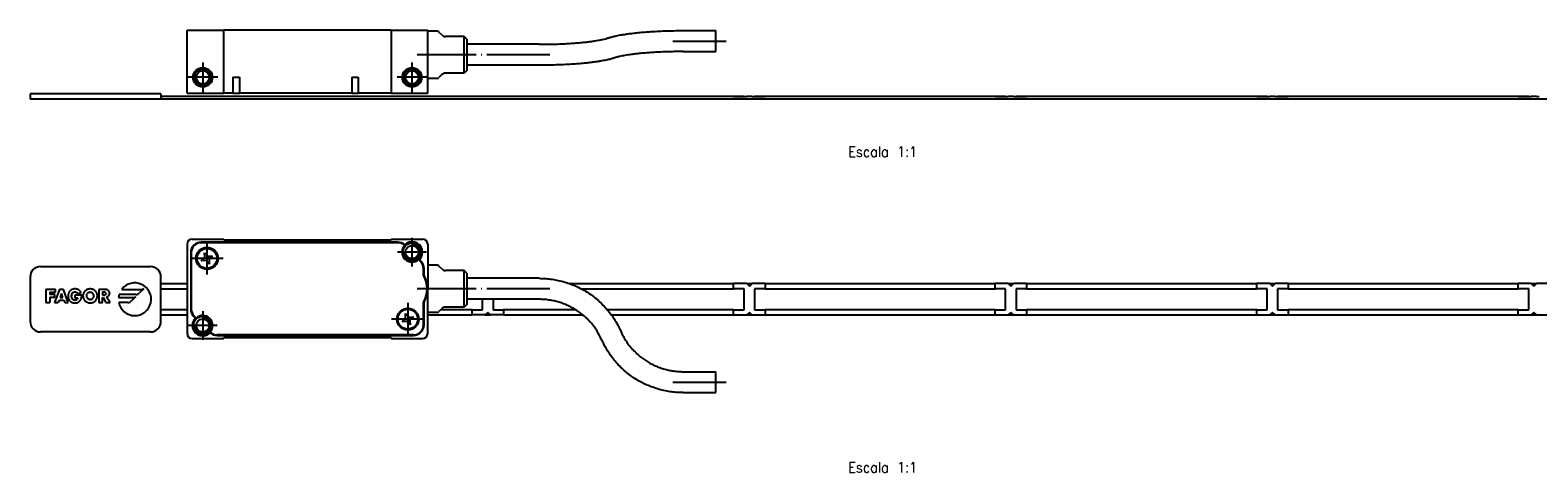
# Model space of a CAD drawing. Header units: millimetres. Extents: x -235 to 1945, y -109 to 485.
# Tile 17 of 20: x 724 to 1012, y 178 to 263. Entities that reach past the tile are written whole.
import ezdxf

# ---------------------------------------------------------------- set-up
doc = ezdxf.new("R2010")
doc.units = ezdxf.units.MM
doc.linetypes.add('DOT_CENTER', pattern=[14, 12, -1, 0, -1])
doc.layers.add('1', color=7, linetype='Continuous')
doc.styles.add('CONVERTER_11', font='txt.shx', dxfattribs={"width": 0.9})

# ---------------------------------------------------------------- blocks, each defined once
blk = doc.blocks.new('FLEJE_REGLA_EXPOSED_ADHESIVADA_1070__1', base_point=(724, 249.42))
at = {"color": 7, "linetype": 'Continuous'}
for p, q in [((724, 250.42), (724, 249.42)), ((749, 250.42), (724, 250.42)), ((749, 249.42), (724, 249.42)), ((749, 250.42), (749, 249.98)), ((749, 249.98), (758.5, 249.98)), ((749, 249.98), (749, 249.48)), ((749, 249.48), (1875, 249.48)), ((749, 249.48), (749, 249.42)), ((1875, 249.42), (749, 249.42)), ((758.5, 249.96), (758.5, 249.98)), ((758.5, 249.96), (760.5, 249.96)), ((758.5, 249.94), (758.5, 249.96)), ((760.5, 249.94), (758.5, 249.94)), ((760.5, 249.96), (760.5, 249.94)), ((761, 249.94), (760.5, 249.94)), ((761, 249.98), (762, 249.98)), ((761, 249.94), (761, 249.98)), ((762, 249.94), (762, 249.98)), ((762.5, 249.94), (762, 249.94)), ((762.5, 249.96), (764.5, 249.96)), ((762.5, 249.96), (762.5, 249.94)), ((764.5, 249.94), (762.5, 249.94)), ((764.5, 249.98), (808.5, 249.98)), ((764.5, 249.98), (764.5, 249.96)), ((764.5, 249.96), (764.5, 249.94)), ((808.5, 249.96), (808.5, 249.98)), ((808.5, 249.96), (810.5, 249.96)), ((808.5, 249.94), (808.5, 249.96)), ((810.5, 249.94), (808.5, 249.94)), ((810.5, 249.96), (810.5, 249.94)), ((811, 249.94), (810.5, 249.94)), ((811, 249.98), (812, 249.98)), ((811, 249.98), (811, 249.94)), ((812, 249.94), (812, 249.98)), ((812.5, 249.94), (812, 249.94)), ((812.5, 249.96), (812.5, 249.94)), ((812.5, 249.96), (814.5, 249.96)), ((814.5, 249.94), (812.5, 249.94)), ((814.5, 249.98), (814.5, 249.96)), ((814.5, 249.98), (858.5, 249.98)), ((814.5, 249.96), (814.5, 249.94)), ((858.5, 249.96), (858.5, 249.98)), ((858.5, 249.96), (860.5, 249.96)), ((858.5, 249.94), (858.5, 249.96)), ((858.5, 249.94), (860.5, 249.94)), ((860.5, 249.94), (860.5, 249.96)), ((860.5, 249.94), (861, 249.94)), ((861, 249.98), (862, 249.98)), ((861, 249.98), (861, 249.94)), ((862, 249.94), (862, 249.98)), ((862, 249.94), (862.5, 249.94)), ((862.5, 249.94), (862.5, 249.96)), ((862.5, 249.96), (864.5, 249.96)), ((862.5, 249.94), (864.5, 249.94)), ((864.5, 249.98), (908.5, 249.98)), ((864.5, 249.98), (864.5, 249.96)), ((864.5, 249.96), (864.5, 249.94)), ((908.5, 249.96), (908.5, 249.98)), ((908.5, 249.96), (910.5, 249.96)), ((908.5, 249.94), (908.5, 249.96)), ((908.5, 249.94), (910.5, 249.94)), ((910.5, 249.94), (910.5, 249.96)), ((910.5, 249.94), (911, 249.94)), ((911, 249.98), (912, 249.98)), ((911, 249.98), (911, 249.94)), ((912, 249.94), (912, 249.98)), ((912, 249.94), (912.5, 249.94)), ((912.5, 249.94), (912.5, 249.96)), ((912.5, 249.96), (914.5, 249.96)), ((912.5, 249.94), (914.5, 249.94)), ((914.5, 249.98), (958.5, 249.98)), ((914.5, 249.98), (914.5, 249.96)), ((914.5, 249.96), (914.5, 249.94)), ((958.5, 249.96), (958.5, 249.98)), ((958.5, 249.96), (960.5, 249.96)), ((958.5, 249.94), (958.5, 249.96)), ((958.5, 249.94), (960.5, 249.94)), ((960.5, 249.94), (960.5, 249.96)), ((960.5, 249.94), (961, 249.94)), ((961, 249.98), (962, 249.98)), ((961, 249.98), (961, 249.94)), ((962, 249.94), (962, 249.98)), ((962, 249.94), (962.5, 249.94)), ((962.5, 249.96), (964.5, 249.96)), ((962.5, 249.94), (962.5, 249.96)), ((962.5, 249.94), (964.5, 249.94)), ((964.5, 249.98), (1008.5, 249.98)), ((964.5, 249.98), (964.5, 249.96)), ((964.5, 249.96), (964.5, 249.94)), ((1008.5, 249.96), (1008.5, 249.98)), ((1008.5, 249.94), (1008.5, 249.96)), ((1008.5, 249.96), (1010.5, 249.96)), ((1008.5, 249.94), (1010.5, 249.94)), ((1010.5, 249.94), (1010.5, 249.96)), ((1010.5, 249.94), (1011, 249.94)), ((1011, 249.98), (1012, 249.98)), ((1011, 249.98), (1011, 249.94)), ((1012, 249.94), (1012, 249.98)), ((1012, 249.94), (1012.5, 249.94))]:
    blk.add_line(p, q, dxfattribs=at)
blk = doc.blocks.new('CABEZA_REGLA_EXPOSED__2', base_point=(754, 250.58))
at = {"color": 7, "linetype": 'Continuous'}
for p, q in [((754, 250.58), (754, 262.58)), ((754, 262.58), (761, 262.58)), ((793, 262.58), (761, 262.58)), ((761, 250.58), (761, 262.58)), ((793, 262.58), (793, 250.58)), ((793, 262.58), (800, 262.58)), ((800, 262.38), (800, 262.58)), ((801.79, 262.38), (800, 262.38)), ((800, 253.38), (800, 262.38)), ((848.84, 262.5), (855.09, 262.5)), ((855.09, 258.52), (855.09, 262.5)), ((802.71, 261.67), (802.15, 262.23)), ((807, 261.38), (803.41, 261.38)), ((807.5, 260.88), (807, 261.38)), ((807, 254.38), (807, 261.38)), ((807.5, 260.88), (807.5, 254.88)), ((821.34, 259.88), (807.5, 259.88)), ((848.84, 258.5), (855.09, 258.5)), ((855.09, 258.5), (855.09, 258.52)), ((802.71, 254.09), (802.15, 253.53)), ((807, 254.38), (803.41, 254.38)), ((807.5, 254.88), (807, 254.38)), ((821.34, 255.88), (807.5, 255.88)), ((762.78, 253.58), (764.02, 253.58)), ((762.78, 253.58), (762.78, 250.58)), ((764.02, 253.58), (764.02, 250.58)), ((785.48, 253.58), (785.48, 250.58)), ((785.48, 253.58), (786.72, 253.58)), ((786.72, 253.58), (786.72, 250.58)), ((801.79, 253.38), (800, 253.38)), ((800, 250.58), (800, 253.38)), ((754, 250.58), (761, 250.58)), ((762.78, 250.58), (761, 250.58)), ((762.78, 250.58), (764.02, 250.58)), ((785.48, 250.58), (764.02, 250.58)), ((785.48, 250.58), (786.72, 250.58)), ((793, 250.58), (786.72, 250.58)), ((793, 250.58), (800, 250.58))]:
    blk.add_line(p, q, dxfattribs=at)
for centre, radius in [((757, 253.58), 1.85), ((757, 253.58), 1.6), ((757, 253.58), 1.25), ((797, 253.58), 1.85), ((797, 253.58), 1.6), ((797, 253.58), 1.25)]:
    blk.add_circle(centre, radius, dxfattribs=at)
for centre, radius, start, end in [((801.79, 261.88), 0.5, 45, 90), ((803.41, 262.38), 1, 225, 270), ((803.41, 253.38), 1, 90, 135), ((801.79, 253.88), 0.5, 270, 315)]:
    blk.add_arc(centre, radius, start, end, dxfattribs=at)
for points, knots in [([(834.46, 261.09), (834.66, 261.15), (835.11, 261.29), (835.73, 261.44), (836.34, 261.57), (836.94, 261.68), (837.61, 261.79), (838.4, 261.9), (839.28, 262.01), (840.34, 262.13), (841.48, 262.23), (842.82, 262.32), (844.19, 262.4), (845.65, 262.45), (847.18, 262.49), (848.25, 262.5), (848.84, 262.5)], [0, 0, 0, 0, 0.62921, 1.420102, 1.920735, 2.501937, 3.237484, 3.957403, 4.896846, 5.884032, 7.17488, 8.336975, 9.907946, 11.27036, 12.726044, 14.497936, 14.497936, 14.497936, 14.497936]), ([(821.34, 259.88), (821.86, 259.88), (822.89, 259.89), (824.44, 259.92), (825.89, 259.98), (827.19, 260.05), (828.37, 260.14), (829.47, 260.23), (830.46, 260.34), (831.29, 260.44), (831.98, 260.54), (832.55, 260.64), (833.03, 260.73), (833.52, 260.83), (834, 260.94), (834.32, 261.04), (834.46, 261.09)], [0, 0, 0, 0, 1.560231, 3.102192, 4.651908, 5.906162, 6.996786, 8.221899, 9.202189, 10.000254, 10.710252, 11.293708, 11.731058, 12.197772, 12.780891, 13.210054, 13.210054, 13.210054, 13.210054]), ([(835.72, 257.29), (835.52, 257.23), (835.07, 257.09), (834.45, 256.94), (833.84, 256.81), (833.25, 256.7), (832.58, 256.59), (831.77, 256.47), (830.89, 256.36), (829.85, 256.25), (828.73, 256.15), (827.39, 256.06), (826, 255.98), (824.54, 255.93), (823.01, 255.89), (821.93, 255.88), (821.34, 255.88)], [0, 0, 0, 0, 0.62921, 1.420102, 1.920735, 2.501937, 3.214495, 3.957403, 4.95232, 5.884032, 7.083791, 8.336976, 9.907946, 11.270361, 12.726044, 14.497936, 14.497936, 14.497936, 14.497936]), ([(848.84, 258.5), (848.28, 258.5), (847.24, 258.49), (845.69, 258.45), (844.29, 258.4), (843, 258.32), (841.81, 258.24), (840.73, 258.15), (839.74, 258.04), (838.75, 257.92), (837.74, 257.77), (836.92, 257.61), (836.4, 257.48), (836.14, 257.42), (835.92, 257.35), (835.79, 257.31), (835.72, 257.29)], [0, 0, 0, 0, 1.706053, 3.102191, 4.651907, 5.906161, 6.996785, 8.221899, 9.142845, 10.000253, 11.205682, 12.19765, 12.524515, 12.809563, 13.000126, 13.210011, 13.210011, 13.210011, 13.210011])]:
    blk.add_open_spline(points, degree=3, knots=knots, dxfattribs=at)
at = {"layer": '1', "color": 2, "linetype": 'DOT_CENTER'}
for p, q in [((846.84, 260.5), (857.09, 260.5)), ((803.79, 257.88), (798, 257.88)), ((804.71, 257.88), (800.15, 257.88)), ((823.34, 257.88), (801.41, 257.88)), ((757, 256.43), (757, 250.73)), ((797, 256.43), (797, 250.73)), ((759.85, 253.58), (754.15, 253.58)), ((799.85, 253.58), (794.15, 253.58))]:
    blk.add_line(p, q, dxfattribs=at)
at = {"layer": '1', "color": 30, "linetype": 'Continuous'}
for centre in [(757, 253.58), (797, 253.58)]:
    blk.add_arc(centre, 1.5, 175, 95, dxfattribs=at)
blk = doc.blocks.new('REGLA_EXPOSED_ADHESIVADA__3', base_point=(724, 249.42))
for name, p in [('CABEZA_REGLA_EXPOSED__2', (754, 250.58)), ('FLEJE_REGLA_EXPOSED_ADHESIVADA_1070__1', (724, 249.42))]:
    blk.add_blockref(name, p)
blk = doc.blocks.new('EXA_1070__4', base_point=(724, 249.42))
blk.add_blockref('REGLA_EXPOSED_ADHESIVADA__3', (724, 249.42))
blk = doc.blocks.new('Alzado2', base_point=(812, 256))
blk.add_blockref('EXA_1070__4', (724, 249.42))
at = {"layer": '1', "color": 2, "insert": (887, 244.39), "char_height": 2, "attachment_point": 2, "line_spacing_factor": 1.20048, "style": 'CONVERTER_11'}
blk.add_mtext('  \\PEscala 1:1', dxfattribs=at)
blk = doc.blocks.new('FLEJE_REGLA_EXPOSED_ADHESIVADA_1070__10', base_point=(724, 204.94))
at = {"color": 7, "linetype": 'Continuous'}
for p, q in [((726, 217.44), (747, 217.44)), ((724, 215.44), (724, 206.94)), ((749, 214.19), (749, 215.44)), ((749, 214.19), (754, 214.19)), ((749, 213.19), (749, 214.19)), ((827.11, 214.19), (858.5, 214.19)), ((861, 214.19), (858.5, 214.19)), ((858.5, 213.19), (858.5, 214.19)), ((861, 214.19), (862, 214.19)), ((861, 214.19), (861.5, 213.69)), ((861.5, 213.69), (862, 214.19)), ((864.5, 214.19), (862, 214.19)), ((864.5, 214.19), (908.5, 214.19)), ((864.5, 214.19), (864.5, 213.19)), ((911, 214.19), (908.5, 214.19)), ((908.5, 213.19), (908.5, 214.19)), ((911, 214.19), (912, 214.19)), ((911, 214.19), (911.5, 213.69)), ((911.5, 213.69), (912, 214.19)), ((914.5, 214.19), (912, 214.19)), ((914.5, 214.19), (958.5, 214.19)), ((914.5, 214.19), (914.5, 213.19)), ((961, 214.19), (958.5, 214.19)), ((958.5, 213.19), (958.5, 214.19)), ((961, 214.19), (962, 214.19)), ((961, 214.19), (961.5, 213.69)), ((961.5, 213.69), (962, 214.19)), ((964.5, 214.19), (962, 214.19)), ((964.5, 214.19), (1008.5, 214.19)), ((964.5, 214.19), (964.5, 213.19)), ((1011, 214.19), (1008.5, 214.19)), ((1008.5, 213.19), (1008.5, 214.19)), ((1011, 214.19), (1012, 214.19)), ((1011, 214.19), (1011.5, 213.69)), ((1011.5, 213.69), (1012, 214.19)), ((1014.5, 214.19), (1012, 214.19)), ((728.83, 213.08), (727.01, 213.08)), ((727.01, 213.08), (727.01, 210.58)), ((727.01, 210.58), (727.79, 210.58)), ((727.79, 212.53), (727.79, 212.11)), ((727.79, 212.53), (728.83, 212.53)), ((728.71, 212.11), (727.79, 212.11)), ((727.79, 211.56), (728.71, 211.56)), ((727.79, 211.56), (727.79, 210.58)), ((729.64, 213.08), (728.68, 210.58)), ((728.68, 210.58), (729.37, 210.58)), ((728.71, 211.56), (728.71, 212.11)), ((728.83, 212.53), (728.83, 213.08)), ((729.54, 211.01), (729.37, 210.58)), ((729.54, 211.01), (730.44, 211.01)), ((730.35, 213.08), (729.64, 213.08)), ((729.99, 212.32), (729.72, 211.51)), ((729.72, 211.51), (730.26, 211.51)), ((730.26, 211.51), (729.99, 212.32)), ((731.29, 210.58), (730.35, 213.08)), ((730.44, 211.01), (730.6, 210.58)), ((730.6, 210.58), (731.29, 210.58)), ((731.25, 212.04), (731.24, 211.93)), ((731.24, 211.93), (731.24, 211.82)), ((731.24, 211.82), (731.24, 211.71)), ((731.24, 211.71), (731.25, 211.6)), ((731.27, 212.15), (731.25, 212.04)), ((731.25, 211.6), (731.27, 211.5)), ((731.3, 212.25), (731.27, 212.15)), ((731.27, 211.5), (731.3, 211.4)), ((731.33, 212.34), (731.3, 212.25)), ((731.3, 211.4), (731.33, 211.3)), ((731.37, 212.44), (731.33, 212.34)), ((731.33, 211.3), (731.37, 211.21)), ((731.41, 212.52), (731.37, 212.44)), ((731.37, 211.21), (731.41, 211.12)), ((731.46, 212.61), (731.41, 212.52)), ((731.41, 211.12), (731.46, 211.04)), ((731.52, 212.69), (731.46, 212.61)), ((731.46, 211.04), (731.52, 210.97)), ((731.58, 212.76), (731.52, 212.69)), ((731.52, 210.97), (731.58, 210.9)), ((731.65, 212.83), (731.58, 212.76)), ((731.58, 210.9), (731.64, 210.83)), ((731.64, 210.83), (731.72, 210.77)), ((731.72, 212.89), (731.65, 212.83)), ((731.72, 212.89), (731.8, 212.94)), ((731.79, 210.71), (731.72, 210.77)), ((731.79, 210.71), (731.88, 210.66)), ((731.88, 212.99), (731.8, 212.94)), ((731.97, 213.04), (731.88, 212.99)), ((731.88, 210.66), (731.96, 210.62)), ((731.91, 211.81), (731.92, 211.92)), ((731.92, 211.71), (731.91, 211.81)), ((731.94, 212.02), (731.92, 211.92)), ((731.94, 211.6), (731.92, 211.71)), ((731.94, 212.02), (731.96, 212.12)), ((731.97, 211.5), (731.94, 211.6)), ((731.96, 212.12), (732, 212.22)), ((731.96, 210.62), (732.05, 210.58)), ((732.07, 213.07), (731.97, 213.04)), ((732.01, 211.41), (731.97, 211.5)), ((732, 212.22), (732.05, 212.31)), ((732.06, 211.32), (732.01, 211.41)), ((732.05, 212.31), (732.11, 212.39)), ((732.05, 210.58), (732.15, 210.55)), ((732.12, 211.24), (732.06, 211.32)), ((732.16, 213.1), (732.07, 213.07)), ((732.11, 212.39), (732.18, 212.46)), ((732.19, 211.17), (732.12, 211.24)), ((732.15, 210.55), (732.25, 210.53)), ((732.27, 213.13), (732.16, 213.1)), ((732.18, 212.46), (732.26, 212.52)), ((732.27, 211.11), (732.19, 211.17)), ((732.25, 210.53), (732.35, 210.51)), ((732.26, 212.52), (732.35, 212.56)), ((732.37, 213.15), (732.27, 213.13)), ((732.36, 211.07), (732.27, 211.11)), ((732.35, 212.56), (732.45, 212.59)), ((732.35, 210.51), (732.46, 210.5)), ((732.36, 211.07), (732.46, 211.04)), ((732.48, 213.16), (732.37, 213.15)), ((732.45, 212.59), (732.56, 212.6)), ((732.57, 211.03), (732.46, 211.04)), ((732.46, 210.5), (732.57, 210.5)), ((732.59, 213.16), (732.48, 213.16)), ((732.56, 212.6), (732.69, 212.59)), ((733.86, 211.97), (732.57, 211.97)), ((732.57, 211.97), (732.57, 211.46)), ((732.57, 211.46), (733.1, 211.46)), ((732.71, 211.04), (732.57, 211.03)), ((732.57, 210.5), (732.69, 210.5)), ((732.71, 213.16), (732.59, 213.16)), ((732.69, 212.59), (732.8, 212.55)), ((732.69, 210.5), (732.81, 210.52)), ((732.82, 213.14), (732.71, 213.16)), ((732.83, 211.08), (732.71, 211.04)), ((732.8, 212.55), (732.9, 212.49)), ((732.81, 210.52), (732.93, 210.54)), ((732.93, 213.12), (732.82, 213.14)), ((732.93, 211.14), (732.83, 211.08)), ((732.9, 212.49), (732.98, 212.41)), ((733.03, 213.09), (732.93, 213.12)), ((732.93, 211.14), (733.01, 211.22)), ((732.93, 210.54), (733.04, 210.57)), ((732.98, 212.41), (733.05, 212.32)), ((733.07, 211.33), (733.01, 211.22)), ((733.13, 213.06), (733.03, 213.09)), ((733.04, 210.57), (733.15, 210.61)), ((733.05, 212.32), (733.1, 212.2)), ((733.1, 211.46), (733.07, 211.33)), ((733.1, 212.2), (733.72, 212.46)), ((733.22, 213.01), (733.13, 213.06)), ((733.15, 210.61), (733.25, 210.67)), ((733.31, 212.96), (733.22, 213.01)), ((733.25, 210.67), (733.35, 210.73)), ((733.39, 212.9), (733.31, 212.96)), ((733.35, 210.73), (733.44, 210.81)), ((733.47, 212.83), (733.39, 212.9)), ((733.44, 210.81), (733.52, 210.89)), ((733.54, 212.75), (733.47, 212.83)), ((733.52, 210.89), (733.6, 210.99)), ((733.61, 212.66), (733.54, 212.75)), ((733.6, 210.99), (733.67, 211.09)), ((733.67, 212.57), (733.61, 212.66)), ((733.72, 212.46), (733.67, 212.57)), ((733.67, 211.09), (733.72, 211.2)), ((733.72, 211.2), (733.76, 211.3)), ((733.76, 211.3), (733.8, 211.41)), ((733.8, 211.41), (733.82, 211.52)), ((733.82, 211.52), (733.84, 211.63)), ((733.84, 211.63), (733.85, 211.74)), ((733.85, 211.85), (733.86, 211.97)), ((733.85, 211.74), (733.85, 211.85)), ((734.1, 211.98), (734.09, 211.88)), ((734.09, 211.88), (734.1, 211.77)), ((734.11, 212.08), (734.1, 211.98)), ((734.1, 211.77), (734.11, 211.66)), ((734.13, 212.18), (734.11, 212.08)), ((734.11, 211.66), (734.12, 211.56)), ((734.12, 211.56), (734.15, 211.46)), ((734.16, 212.28), (734.13, 212.18)), ((734.15, 211.46), (734.18, 211.37)), ((734.2, 212.37), (734.16, 212.28)), ((734.18, 211.37), (734.21, 211.27)), ((734.24, 212.46), (734.2, 212.37)), ((734.21, 211.27), (734.26, 211.19)), ((734.29, 212.54), (734.24, 212.46)), ((734.26, 211.19), (734.31, 211.1)), ((734.35, 212.62), (734.29, 212.54)), ((734.31, 211.1), (734.36, 211.03)), ((734.41, 212.7), (734.35, 212.62)), ((734.36, 211.03), (734.42, 210.95)), ((734.48, 212.77), (734.41, 212.7)), ((734.42, 210.95), (734.48, 210.88)), ((734.55, 212.83), (734.48, 212.77)), ((734.48, 210.88), (734.55, 210.82)), ((734.63, 212.89), (734.55, 212.83)), ((734.55, 210.82), (734.63, 210.76)), ((734.71, 212.95), (734.63, 212.89)), ((734.63, 210.76), (734.7, 210.71)), ((734.7, 210.71), (734.79, 210.66)), ((734.8, 213), (734.71, 212.95)), ((734.78, 211.97), (734.77, 211.87)), ((734.77, 211.87), (734.78, 211.76)), ((734.8, 212.07), (734.78, 211.97)), ((734.78, 211.76), (734.8, 211.65)), ((734.87, 210.62), (734.79, 210.66)), ((734.89, 213.04), (734.8, 213)), ((734.8, 212.07), (734.85, 212.17)), ((734.8, 211.65), (734.83, 211.55)), ((734.83, 211.55), (734.88, 211.46)), ((734.85, 212.17), (734.91, 212.25)), ((734.97, 210.58), (734.87, 210.62)), ((734.88, 211.46), (734.94, 211.38)), ((734.98, 213.07), (734.89, 213.04)), ((734.98, 212.33), (734.91, 212.25)), ((734.94, 211.38), (735.01, 211.3)), ((734.97, 210.58), (735.06, 210.55)), ((735.07, 213.1), (734.98, 213.07)), ((735.06, 212.4), (734.98, 212.33)), ((735.01, 211.3), (735.09, 211.24)), ((735.15, 212.45), (735.06, 212.4)), ((735.06, 210.55), (735.16, 210.53)), ((735.17, 213.13), (735.07, 213.1)), ((735.18, 211.19), (735.09, 211.24)), ((735.25, 212.5), (735.15, 212.45)), ((735.16, 210.53), (735.26, 210.51)), ((735.27, 213.15), (735.17, 213.13)), ((735.27, 211.16), (735.18, 211.19)), ((735.36, 212.52), (735.25, 212.5)), ((735.26, 210.51), (735.37, 210.5)), ((735.37, 213.16), (735.27, 213.15)), ((735.27, 211.16), (735.37, 211.13)), ((735.36, 212.52), (735.47, 212.53)), ((735.47, 213.16), (735.37, 213.16)), ((735.37, 211.13), (735.47, 211.13)), ((735.37, 210.5), (735.47, 210.5)), ((735.58, 213.16), (735.47, 213.16)), ((735.47, 212.53), (735.59, 212.52)), ((735.58, 211.13), (735.47, 211.13)), ((735.47, 210.5), (735.58, 210.5)), ((735.68, 213.15), (735.58, 213.16)), ((735.58, 211.13), (735.68, 211.16)), ((735.58, 210.5), (735.69, 210.51)), ((735.7, 212.5), (735.59, 212.52)), ((735.78, 213.13), (735.68, 213.15)), ((735.68, 211.16), (735.77, 211.19)), ((735.69, 210.51), (735.79, 210.53)), ((735.8, 212.45), (735.7, 212.5)), ((735.77, 211.19), (735.86, 211.24)), ((735.87, 213.1), (735.78, 213.13)), ((735.79, 210.53), (735.89, 210.55)), ((735.8, 212.45), (735.89, 212.4)), ((735.86, 211.24), (735.94, 211.3)), ((735.97, 213.07), (735.87, 213.1)), ((735.97, 212.33), (735.89, 212.4)), ((735.89, 210.55), (735.98, 210.58)), ((735.94, 211.3), (736.01, 211.38)), ((736.06, 213.04), (735.97, 213.07)), ((736.04, 212.25), (735.97, 212.33)), ((735.98, 210.58), (736.07, 210.62)), ((736.01, 211.38), (736.07, 211.46)), ((736.1, 212.17), (736.04, 212.25)), ((736.15, 213), (736.06, 213.04)), ((736.07, 211.46), (736.11, 211.55)), ((736.07, 210.62), (736.16, 210.66)), ((736.14, 212.07), (736.1, 212.17)), ((736.11, 211.55), (736.15, 211.65)), ((736.17, 211.97), (736.14, 212.07)), ((736.24, 212.95), (736.15, 213)), ((736.15, 211.65), (736.17, 211.76)), ((736.16, 210.66), (736.24, 210.71)), ((736.18, 211.87), (736.17, 211.97)), ((736.17, 211.76), (736.18, 211.87)), ((736.32, 212.89), (736.24, 212.95)), ((736.24, 210.71), (736.32, 210.76)), ((736.4, 212.83), (736.32, 212.89)), ((736.32, 210.76), (736.4, 210.82)), ((736.47, 212.77), (736.4, 212.83)), ((736.4, 210.82), (736.46, 210.88)), ((736.46, 210.88), (736.53, 210.95)), ((736.54, 212.7), (736.47, 212.77)), ((736.53, 210.95), (736.59, 211.03)), ((736.6, 212.62), (736.54, 212.7)), ((736.59, 211.03), (736.64, 211.1)), ((736.66, 212.54), (736.6, 212.62)), ((736.64, 211.1), (736.69, 211.19)), ((736.71, 212.46), (736.66, 212.54)), ((736.69, 211.19), (736.73, 211.27)), ((736.75, 212.37), (736.71, 212.46)), ((736.73, 211.27), (736.77, 211.37)), ((736.79, 212.28), (736.75, 212.37)), ((736.77, 211.37), (736.8, 211.46)), ((736.82, 212.18), (736.79, 212.28)), ((736.8, 211.46), (736.82, 211.56)), ((736.84, 212.08), (736.82, 212.18)), ((736.82, 211.56), (736.84, 211.66)), ((736.85, 211.98), (736.84, 212.08)), ((736.84, 211.66), (736.85, 211.77)), ((736.85, 211.88), (736.85, 211.98)), ((736.85, 211.77), (736.85, 211.88)), ((738.3, 213.08), (737.16, 213.08)), ((737.16, 213.08), (737.16, 210.58)), ((737.16, 210.58), (737.81, 210.58)), ((737.81, 212.58), (738.06, 212.58)), ((737.81, 212.58), (737.81, 211.96)), ((738.06, 211.96), (737.81, 211.96)), ((737.81, 210.58), (737.81, 211.53)), ((737.81, 211.53), (737.96, 211.53)), ((737.96, 211.53), (738.5, 210.58)), ((738.19, 212.57), (738.06, 212.58)), ((738.06, 211.96), (738.19, 211.96)), ((738.19, 212.57), (738.31, 212.55)), ((738.31, 211.99), (738.19, 211.96)), ((738.42, 213.07), (738.3, 213.08)), ((738.41, 212.5), (738.31, 212.55)), ((738.41, 212.04), (738.31, 211.99)), ((738.48, 212.41), (738.41, 212.5)), ((738.41, 212.04), (738.48, 212.13)), ((738.54, 213.06), (738.42, 213.07)), ((738.48, 212.41), (738.51, 212.27)), ((738.51, 212.27), (738.48, 212.13)), ((738.5, 210.58), (739.27, 210.58)), ((738.65, 213.03), (738.54, 213.06)), ((738.62, 211.6), (738.74, 211.63)), ((739.27, 210.58), (738.62, 211.6)), ((738.75, 213), (738.65, 213.03)), ((738.74, 211.63), (738.84, 211.68)), ((738.84, 212.95), (738.75, 213)), ((738.92, 212.89), (738.84, 212.95)), ((738.84, 211.68), (738.92, 211.74)), ((738.99, 212.82), (738.92, 212.89)), ((739, 211.81), (738.92, 211.74)), ((739.06, 212.75), (738.99, 212.82)), ((739, 211.81), (739.06, 211.89)), ((739.1, 212.65), (739.06, 212.75)), ((739.06, 211.89), (739.11, 211.99)), ((739.14, 212.55), (739.1, 212.65)), ((739.11, 211.99), (739.14, 212.09)), ((739.16, 212.44), (739.14, 212.55)), ((739.14, 212.09), (739.16, 212.2)), ((739.16, 212.44), (739.17, 212.31)), ((739.16, 212.2), (739.17, 212.31)), ((740.89, 211.53), (743.82, 211.53)), ((742.65, 210.57), (740.94, 210.57)), ((744.2, 212.11), (741.02, 212.11)), ((741.5, 213.07), (745.36, 213.07)), ((744.17, 211.67), (743.36, 210.86)), ((745.71, 213.21), (744.9, 212.4)), ((749, 209.19), (749, 213.19)), ((749, 213.19), (754, 213.19)), ((810.5, 209.19), (810.5, 211.19)), ((812.5, 211.19), (812.5, 209.19)), ((829.37, 213.19), (858.5, 213.19)), ((860.5, 213.19), (858.5, 213.19)), ((860.5, 209.19), (860.5, 213.19)), ((862.5, 213.19), (862.5, 209.19)), ((864.5, 213.19), (862.5, 213.19)), ((864.5, 213.19), (908.5, 213.19)), ((910.5, 213.19), (908.5, 213.19)), ((910.5, 209.19), (910.5, 213.19)), ((912.5, 213.19), (912.5, 209.19)), ((914.5, 213.19), (912.5, 213.19)), ((914.5, 213.19), (958.5, 213.19)), ((960.5, 213.19), (958.5, 213.19)), ((960.5, 209.19), (960.5, 213.19)), ((962.5, 213.19), (962.5, 209.19)), ((964.5, 213.19), (962.5, 213.19)), ((964.5, 213.19), (1008.5, 213.19)), ((1010.5, 213.19), (1008.5, 213.19)), ((1010.5, 209.19), (1010.5, 213.19)), ((749, 208.19), (749, 209.19)), ((754, 209.19), (749, 209.19)), ((749, 208.19), (754, 208.19)), ((749, 206.94), (749, 208.19)), ((800, 208.19), (808.5, 208.19)), ((808.5, 209.19), (802.5, 209.19)), ((808.5, 209.19), (810.5, 209.19)), ((808.5, 208.19), (808.5, 209.19)), ((811, 208.19), (808.5, 208.19)), ((811.5, 208.69), (811, 208.19)), ((811, 208.19), (812, 208.19)), ((812, 208.19), (811.5, 208.69)), ((814.5, 208.19), (812, 208.19)), ((812.5, 209.19), (814.5, 209.19)), ((828.31, 209.19), (814.5, 209.19)), ((814.5, 209.19), (814.5, 208.19)), ((814.5, 208.19), (829.69, 208.19)), ((858.5, 209.19), (834.35, 209.19)), ((835.14, 208.19), (858.5, 208.19)), ((858.5, 209.19), (860.5, 209.19)), ((858.5, 208.19), (858.5, 209.19)), ((858.5, 208.19), (861, 208.19)), ((861.5, 208.69), (861, 208.19)), ((861, 208.19), (862, 208.19)), ((862, 208.19), (861.5, 208.69)), ((862, 208.19), (864.5, 208.19)), ((862.5, 209.19), (864.5, 209.19)), ((908.5, 209.19), (864.5, 209.19)), ((864.5, 209.19), (864.5, 208.19)), ((864.5, 208.19), (908.5, 208.19)), ((908.5, 208.19), (908.5, 209.19)), ((908.5, 209.19), (910.5, 209.19)), ((908.5, 208.19), (911, 208.19)), ((911.5, 208.69), (911, 208.19)), ((911, 208.19), (912, 208.19)), ((912, 208.19), (911.5, 208.69)), ((912, 208.19), (914.5, 208.19)), ((912.5, 209.19), (914.5, 209.19)), ((958.5, 209.19), (914.5, 209.19)), ((914.5, 209.19), (914.5, 208.19)), ((914.5, 208.19), (958.5, 208.19)), ((958.5, 209.19), (960.5, 209.19)), ((958.5, 208.19), (958.5, 209.19)), ((958.5, 208.19), (961, 208.19)), ((961.5, 208.69), (961, 208.19)), ((961, 208.19), (962, 208.19)), ((962, 208.19), (961.5, 208.69)), ((962, 208.19), (964.5, 208.19)), ((962.5, 209.19), (964.5, 209.19)), ((1008.5, 209.19), (964.5, 209.19)), ((964.5, 209.19), (964.5, 208.19)), ((964.5, 208.19), (1008.5, 208.19)), ((1008.5, 209.19), (1010.5, 209.19)), ((1008.5, 208.19), (1008.5, 209.19)), ((1008.5, 208.19), (1011, 208.19)), ((1011.5, 208.69), (1011, 208.19)), ((1011, 208.19), (1012, 208.19)), ((1012, 208.19), (1011.5, 208.69)), ((1012, 208.19), (1014.5, 208.19)), ((747, 204.94), (726, 204.94))]:
    blk.add_line(p, q, dxfattribs=at)
for centre, radius, start, end in [((726, 215.44), 2, 90, 180), ((747, 215.44), 2, 0, 90), ((744, 211.19), 3.13, 191.4151, 143.0005), ((744, 211.19), 3.12, 162.7749, 173.7386), ((742.65, 211.57), 1, 270.0079, 314.9947), ((743.82, 212.03), 0.5, 269.9968, 314.9947), ((744.2, 213.11), 1, 270, 314.9983), ((745.36, 213.57), 0.5, 270.0036, 314.9983), ((726, 206.94), 2, 180, 270), ((747, 206.94), 2, 270, 0)]:
    blk.add_arc(centre, radius, start, end, dxfattribs=at)
blk = doc.blocks.new('CABEZA_REGLA_EXPOSED__11', base_point=(754, 193.36))
at = {"color": 7, "linetype": 'Continuous'}
for p, q in [((755, 222.69), (761, 222.69)), ((794.27, 222.09), (756.7, 222.09)), ((794.27, 221.99), (756.7, 221.99)), ((761, 222.49), (761, 222.69)), ((793, 222.49), (761, 222.49)), ((793, 222.69), (799, 222.69)), ((793, 222.69), (793, 222.49)), ((754, 221.69), (754, 204.69)), ((754.7, 220.09), (754.7, 209.31)), ((754.8, 220.09), (754.8, 209.31)), ((756.72, 218.53), (757.38, 219.16)), ((757.35, 220.07), (757.97, 219.4)), ((757.38, 219.16), (757.35, 220.07)), ((757.97, 219.4), (758.88, 219.44)), ((758.88, 219.44), (758.22, 218.82)), ((800, 221.69), (800, 217.69)), ((757.63, 218.57), (756.72, 218.53)), ((758.25, 217.9), (757.63, 218.57)), ((758.22, 218.82), (758.25, 217.9)), ((798.64, 218.4), (798.27, 218.77)), ((798.41, 218.77), (798.71, 218.47)), ((799.2, 215.71), (799.2, 217.06)), ((799.3, 215.74), (799.3, 217.06)), ((801.79, 217.69), (800, 217.69)), ((800, 217.69), (800, 213.19)), ((802.71, 216.98), (802.15, 217.54)), ((807, 216.69), (803.41, 216.69)), ((807.5, 216.19), (807, 216.69)), ((807, 213.19), (807, 216.69)), ((807.5, 216.19), (807.5, 213.19)), ((821.34, 215.19), (807.5, 215.19)), ((799.2, 206.29), (799.2, 210.66)), ((799.3, 206.29), (799.3, 210.63)), ((800, 208.69), (800, 213.19)), ((807, 209.69), (807, 213.19)), ((807.5, 213.19), (807.5, 210.19)), ((821.34, 211.19), (807.5, 211.19)), ((755.59, 207.6), (755.29, 207.9)), ((755.73, 207.6), (755.36, 207.97)), ((795.12, 206.93), (795.78, 207.56)), ((795.75, 208.47), (796.37, 207.8)), ((795.78, 207.56), (795.75, 208.47)), ((796.37, 207.8), (797.28, 207.84)), ((797.28, 207.84), (796.62, 207.22)), ((801.79, 208.69), (800, 208.69)), ((800, 204.69), (800, 208.69)), ((802.71, 209.39), (802.15, 208.83)), ((807, 209.69), (803.41, 209.69)), ((807.5, 210.19), (807, 209.69)), ((796.03, 206.97), (795.12, 206.93)), ((796.65, 206.3), (796.03, 206.97)), ((796.62, 207.22), (796.65, 206.3)), ((755, 203.69), (761, 203.69)), ((797.3, 204.39), (759.73, 204.39)), ((759.73, 204.29), (797.3, 204.29)), ((761, 203.69), (761, 203.89)), ((761, 203.89), (793, 203.89)), ((793, 203.89), (793, 203.69)), ((793, 203.69), (799, 203.69)), ((848.84, 197.36), (855.09, 197.36)), ((855.09, 193.36), (855.09, 197.36)), ((848.84, 193.36), (855.09, 193.36))]:
    blk.add_line(p, q, dxfattribs=at)
for centre, radius in [((757.8, 218.99), 2.1), ((757.8, 218.99), 1.9), ((797, 220.19), 1.75), ((797, 220.19), 1.25), ((757, 206.19), 1.75), ((796.2, 207.39), 2.1), ((796.2, 207.39), 1.9), ((757, 206.19), 1.25)]:
    blk.add_circle(centre, radius, dxfattribs=at)
for centre, radius, start, end in [((755, 221.69), 1, 90, 180), ((756.7, 220.09), 2, 90, 180), ((756.7, 220.09), 1.9, 90, 180), ((794.27, 220.09), 2, 49.0546, 90), ((794.27, 220.09), 1.9, 46.1691, 90), ((797, 220.19), 2, 315, 135.1434), ((799, 221.69), 1, 0, 90), ((797, 220.19), 1.9, 138.0289, 311.983), ((797.3, 217.06), 1.9, 0, 45), ((797.3, 217.06), 2, 0, 45), ((801.79, 217.19), 0.5, 45, 90), ((803.41, 217.69), 1, 225, 270), ((795, 213.19), 4.9, 328.9973, 31.0027), ((795, 213.19), 5, 360, 30.6834), ((795, 213.19), 5, 329.3166, 360), ((756.7, 209.31), 2, 180, 225), ((756.7, 209.31), 1.9, 180, 225), ((757, 206.19), 2, 135, 315.1434), ((757, 206.19), 1.9, 318.0289, 131.983), ((801.79, 209.19), 0.5, 270, 315), ((803.41, 208.69), 1, 90, 135), ((755, 204.69), 1, 180, 270), ((759.73, 206.29), 1.9, 226.1691, 270), ((759.73, 206.29), 2, 229.0546, 270), ((797.3, 206.29), 2, 270, 0), ((797.3, 206.29), 1.9, 270, 0), ((799, 204.69), 1, 270, 0)]:
    blk.add_arc(centre, radius, start, end, dxfattribs=at)
for points, knots in [([(821.34, 215.19), (821.75, 215.18), (822.58, 215.16), (823.78, 215.02), (825, 214.81), (826.59, 214.4), (828.55, 213.66), (830.71, 212.47), (832.67, 210.98), (834.12, 209.5), (835.13, 208.22), (835.82, 207.19), (836.42, 206.16), (836.76, 205.42), (836.92, 205.08)], [0, 0, 0, 0, 1.236594, 2.473067, 3.630439, 4.943977, 7.407587, 9.868647, 12.319236, 14.766528, 16.0634, 17.206068, 18.499249, 19.638983, 19.638983, 19.638983, 19.638983]), ([(833.26, 203.47), (832.99, 204.02), (832.44, 205.13), (831.5, 206.4), (830.66, 207.31), (829.99, 207.94), (829.28, 208.52), (828.5, 209.08), (827.67, 209.57), (826.83, 210), (825.98, 210.35), (825.1, 210.65), (824.18, 210.89), (823.23, 211.06), (822.27, 211.17), (821.64, 211.18), (821.34, 211.19)], [0, 0, 0, 0, 1.854065, 3.711082, 4.703622, 5.579301, 6.45775, 7.455489, 8.456538, 9.339061, 10.283657, 11.228813, 12.115579, 13.122999, 14.131459, 15.019504, 15.019504, 15.019504, 15.019504]), ([(836.92, 205.08), (837.04, 204.81), (837.3, 204.25), (837.78, 203.43), (838.31, 202.65), (838.88, 201.93), (839.5, 201.26), (840.19, 200.6), (840.93, 199.99), (841.7, 199.46), (842.49, 198.98), (843.32, 198.56), (844.19, 198.2), (845.1, 197.89), (846.04, 197.65), (846.99, 197.48), (847.92, 197.37), (848.55, 197.36), (848.84, 197.36)], [0, 0, 0, 0, 0.868161, 1.853177, 2.841398, 3.713509, 4.588361, 5.581728, 6.578666, 7.457916, 8.399347, 9.341492, 10.226162, 11.231239, 12.238307, 13.125425, 14.133886, 15.021931, 15.021931, 15.021931, 15.021931]), ([(848.84, 193.36), (848.41, 193.37), (847.58, 193.38), (846.35, 193.53), (845.16, 193.74), (843.94, 194.06), (842.77, 194.45), (841.63, 194.93), (840.56, 195.48), (839.5, 196.11), (838.5, 196.82), (837.55, 197.59), (836.65, 198.44), (835.56, 199.64), (834.34, 201.28), (833.62, 202.74), (833.26, 203.47)], [0, 0, 0, 0, 1.314958, 2.473061, 3.708696, 4.943977, 6.255708, 7.410772, 8.641665, 9.871849, 11.099368, 12.326082, 13.549923, 14.772933, 17.209052, 19.642204, 19.642204, 19.642204, 19.642204])]:
    blk.add_open_spline(points, degree=3, knots=knots, dxfattribs=at)
at = {"layer": '1', "color": 2, "linetype": 'DOT_CENTER'}
for p, q in [((757.8, 222.09), (757.8, 215.89)), ((797, 222.94), (797, 217.44)), ((799.75, 220.19), (794.25, 220.19)), ((760.9, 218.99), (754.7, 218.99)), ((796.2, 210.49), (796.2, 204.29)), ((803.79, 213.19), (798, 213.19)), ((804.71, 213.19), (800.15, 213.19)), ((823.34, 213.19), (801.41, 213.19)), ((757, 208.94), (757, 203.44)), ((759.75, 206.19), (754.25, 206.19)), ((799.3, 207.39), (793.1, 207.39)), ((846.84, 195.36), (857.09, 195.36))]:
    blk.add_line(p, q, dxfattribs=at)
at = {"layer": '1', "color": 30, "linetype": 'Continuous'}
for centre in [(797, 220.19), (757, 206.19)]:
    blk.add_arc(centre, 1.5, 175, 95, dxfattribs=at)
blk = doc.blocks.new('REGLA_EXPOSED_ADHESIVADA__12', base_point=(724, 193.36))
for name, p in [('CABEZA_REGLA_EXPOSED__11', (754, 193.36)), ('FLEJE_REGLA_EXPOSED_ADHESIVADA_1070__10', (724, 204.94))]:
    blk.add_blockref(name, p)
blk = doc.blocks.new('EXA_1070__13', base_point=(724, 193.36))
blk.add_blockref('REGLA_EXPOSED_ADHESIVADA__12', (724, 193.36))
blk = doc.blocks.new('Superior1', base_point=(812, 208.06))
blk.add_blockref('EXA_1070__13', (724, 193.36))
at = {"layer": '1', "color": 2, "insert": (887, 184.08), "char_height": 2, "attachment_point": 2, "line_spacing_factor": 1.20048, "style": 'CONVERTER_11'}
blk.add_mtext('  \\PEscala 1:1', dxfattribs=at)

msp = doc.modelspace()

# ---------------------------------------------------------------- block references
for name, p in [('Alzado2', (812, 256)), ('Superior1', (812, 208.06))]:
    msp.add_blockref(name, p)

doc.saveas('drawing.dxf')
